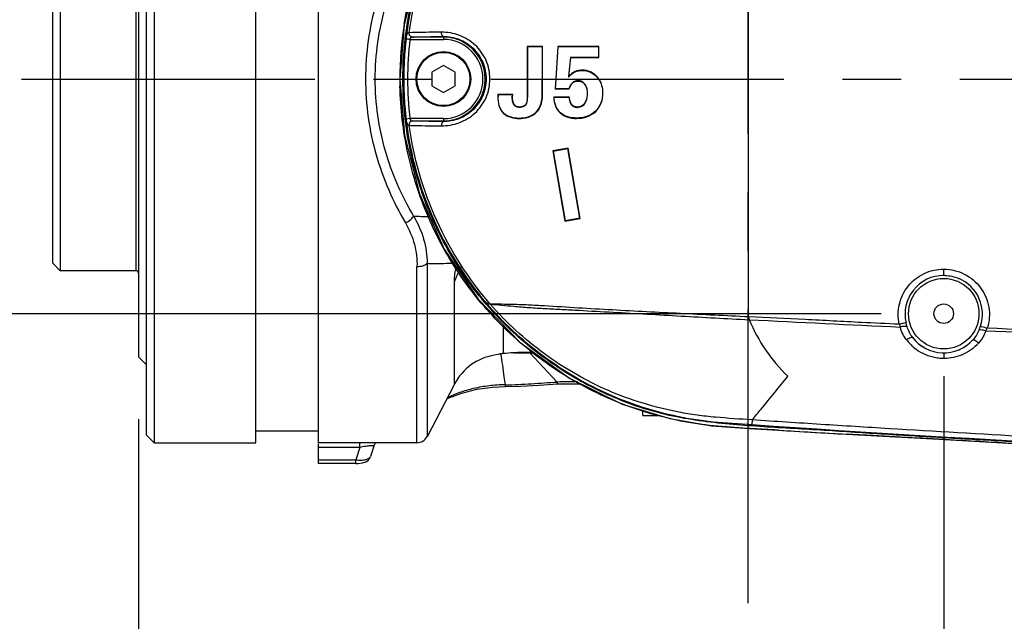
# Model space of a CAD drawing. Header units: millimetres. Extents: x 7426 to 8300, y 123 to 421.
# Tile 55 of 197: x 7979.07 to 7985.37, y 273.68 to 277.53. Entities that reach past the tile are written whole.
import ezdxf

# ---------------------------------------------------------------- set-up
doc = ezdxf.new("R2010")
doc.units = ezdxf.units.MM
doc.linetypes.add('CENTER', pattern=[0.6, 0.375, -0.075, 0.075, -0.075])
for name, color, linetype in [('中心线', 7, 'CENTER'), ('外形图', 7, 'Continuous'), ('尺寸标注', 7, 'Continuous')]:
    doc.layers.add(name, color=color, linetype=linetype)
doc.styles.add('微软雅黑', font='msyh.ttc')
doc.dimstyles.new('尺寸标注_1_20比例', dxfattribs={"dimtxt": 1.5, "dimasz": 1.25, "dimexe": 0.5, "dimexo": 0.4, "dimgap": 0.5, "dimtad": 1, "dimdec": 1, "dimlfac": 20, "dimdsep": 46, "dimtxsty": '微软雅黑', "dimcen": 0.09, "dimadec": 0, "dimazin": 0, "dimtp": 0.01, "dimtm": 0.01, "dimtfac": 1, "dimtdec": 1, "dimtofl": 0, "dimtmove": 0, "dimatfit": 3, "dimfxl": 1, "dimtolj": 1, "dimarcsym": 0})

# ---------------------------------------------------------------- blocks, each defined once
blk = doc.blocks.new('*D1242')
at = {"layer": 'Defpoints', "color": 0}
for p in [(7984.9823, 278.647), (7976.8652, 275.647), (7984.9823, 275.647)]:
    blk.add_point(p, dxfattribs=at)
at = {"layer": '尺寸标注', "color": 0, "lineweight": -2}
for p, q in [((7976.8652, 279.897), (7976.8652, 281.147)), ((7984.5823, 278.647), (7976.3652, 278.647)), ((7984.5823, 275.647), (7976.3652, 275.647)), ((7976.8652, 274.397), (7976.8652, 273.147))]:
    blk.add_line(p, q, dxfattribs=at)
at = {"layer": '尺寸标注', "color": 0}
for points in [[(7976.6569, 279.897), (7977.0736, 279.897), (7976.8652, 278.647)], [(7977.0736, 274.397), (7976.6569, 274.397), (7976.8652, 275.647)]]:
    blk.add_solid(points, dxfattribs=at)
at = {"layer": '尺寸标注', "color": 0, "insert": (7975.5901, 277.1596), "char_height": 1.5, "attachment_point": 5, "rotation": 90, "style": '微软雅黑'}
blk.add_mtext('\\A1;60', dxfattribs=at)
blk = doc.blocks.new('*D1259')
at = {"layer": 'Defpoints', "color": 0}
for p in [(7979.8323, 275.372), (8015.7323, 226.1134), (8015.7323, 218.4145)]:
    blk.add_point(p, dxfattribs=at)
at = {"layer": '尺寸标注', "color": 0, "lineweight": -2}
for p, q in [((7979.8323, 274.972), (7979.8323, 217.9145)), ((8015.7323, 225.7134), (8015.7323, 217.9145)), ((7981.0823, 218.4145), (8014.4823, 218.4145))]:
    blk.add_line(p, q, dxfattribs=at)
at = {"layer": '尺寸标注', "color": 0}
for points in [[(7981.0823, 218.6229), (7981.0823, 218.2062), (7979.8323, 218.4145)], [(8014.4823, 218.2062), (8014.4823, 218.6229), (8015.7323, 218.4145)]]:
    blk.add_solid(points, dxfattribs=at)
at = {"layer": '尺寸标注', "color": 0, "insert": (7999.2411, 219.6931), "char_height": 1.5, "attachment_point": 5, "style": '微软雅黑'}
blk.add_mtext('\\A1;718', dxfattribs=at)
blk = doc.blocks.new('*D1261')
at = {"layer": 'Defpoints', "color": 0}
for p in [(7984.9823, 275.647), (7979.8323, 275.372), (7979.8323, 270.5113)]:
    blk.add_point(p, dxfattribs=at)
at = {"layer": '尺寸标注', "color": 0, "lineweight": -2}
for p, q in [((7984.9823, 275.247), (7984.9823, 270.0113)), ((7979.8323, 274.972), (7979.8323, 270.0113)), ((7983.7323, 270.5113), (7981.0823, 270.5113))]:
    blk.add_line(p, q, dxfattribs=at)
at = {"layer": '尺寸标注', "color": 0}
for points in [[(7981.0823, 270.7197), (7981.0823, 270.303), (7979.8323, 270.5113)], [(7983.7323, 270.303), (7983.7323, 270.7197), (7984.9823, 270.5113)]]:
    blk.add_solid(points, dxfattribs=at)
at = {"layer": '尺寸标注', "color": 0, "insert": (7982.4073, 271.7904), "char_height": 1.5, "attachment_point": 5, "style": '微软雅黑'}
blk.add_mtext('\\A1;103', dxfattribs=at)

msp = doc.modelspace()

# ---------------------------------------------------------------- linework, layer by layer
at = {"layer": '中心线', "linetype": 'CENTER', "ltscale": 5}
for p, q in [((7983.7323, 273.7977), (7983.7323, 281.0363)), ((7979.0848, 277.147), (8020.2048, 277.147))]:
    msp.add_line(p, q, dxfattribs=at)
at = {"layer": '外形图', "color": 7, "linetype": 'Continuous'}
for p, q in [((7979.9323, 279.472), (7979.9323, 274.822)), ((7980.5823, 274.822), (7980.5823, 279.472)), ((7980.9823, 279.472), (7980.9823, 274.822)), ((7979.8823, 279.422), (7979.8823, 274.872)), ((7979.8323, 278.922), (7979.8323, 275.372)), ((7979.3323, 278.372), (7979.3323, 275.922)), ((7979.8173, 275.922), (7979.8173, 278.372)), ((7979.2823, 278.322), (7979.2823, 275.972)), ((7983.7344, 275.6265), (7983.7344, 277.9122)), ((7981.5682, 277.4001), (7981.7823, 277.4001)), ((7981.7823, 277.4151), (7981.5845, 277.4151)), ((7981.7823, 277.4188), (7981.7823, 277.4001)), ((7982.3189, 277.355), (7982.3189, 277.0288)), ((7982.4167, 277.355), (7982.3189, 277.355)), ((7982.3211, 277.3528), (7982.3211, 277.147)), ((7982.4145, 277.3528), (7982.3211, 277.3528)), ((7982.4145, 277.3528), (7982.4167, 277.355)), ((7982.4145, 277.3528), (7982.4145, 277.147)), ((7982.4168, 277.147), (7982.4167, 277.355)), ((7982.5148, 277.355), (7982.5011, 277.147)), ((7982.5033, 277.147), (7982.5168, 277.3528)), ((7982.7768, 277.355), (7982.5148, 277.355)), ((7982.7746, 277.3528), (7982.5168, 277.3528)), ((7982.7746, 277.3528), (7982.7768, 277.355)), ((7982.7746, 277.3528), (7982.7746, 277.2876)), ((7982.7768, 277.2854), (7982.7768, 277.355)), ((7982.5955, 277.2876), (7982.5825, 277.1592)), ((7982.5853, 277.1654), (7982.5975, 277.2854)), ((7982.5955, 277.2876), (7982.5975, 277.2854)), ((7982.5955, 277.2876), (7982.7746, 277.2876)), ((7982.5975, 277.2854), (7982.7768, 277.2854)), ((7982.7746, 277.2876), (7982.7768, 277.2854)), ((7981.7823, 277.233), (7981.7078, 277.19)), ((7981.8568, 277.19), (7981.7823, 277.233)), ((7981.5038, 277.147), (7981.5038, 277.147)), ((7981.7078, 277.19), (7981.7078, 277.104)), ((7981.8568, 277.104), (7981.8568, 277.19)), ((7982.3211, 277.147), (7982.3211, 277.0288)), ((7982.4145, 277.0545), (7982.4145, 277.147)), ((7982.4167, 277.0545), (7982.4168, 277.147)), ((7982.5011, 277.147), (7982.4969, 277.0832)), ((7982.4993, 277.0855), (7982.5033, 277.147)), ((7982.625, 277.1923), (7982.6241, 277.1943)), ((7981.7078, 277.104), (7981.7823, 277.061)), ((7981.7823, 277.061), (7981.8568, 277.104)), ((7982.4993, 277.0855), (7982.4969, 277.0833)), ((7982.4969, 277.0833), (7982.5866, 277.0833)), ((7982.4993, 277.0855), (7982.5851, 277.0855)), ((7982.5866, 277.0833), (7982.5851, 277.0855)), ((7982.6076, 277.1234), (7982.6091, 277.1218)), ((7982.6439, 277.1363), (7982.6439, 277.1341)), ((7982.6874, 277.1143), (7982.6857, 277.1129)), ((7982.1325, 277.046), (7982.1303, 277.0482)), ((7982.2259, 277.0482), (7982.1303, 277.0482)), ((7982.1303, 277.0482), (7982.1303, 277.0341)), ((7982.1325, 277.0341), (7982.1303, 277.0341)), ((7982.1325, 277.046), (7982.1325, 277.0341)), ((7982.2236, 277.046), (7982.1325, 277.046)), ((7982.2231, 277.0323), (7982.2236, 277.046)), ((7982.2231, 277.0323), (7982.2252, 277.0322)), ((7982.2236, 277.046), (7982.2259, 277.0482)), ((7982.2252, 277.0322), (7982.2259, 277.0482)), ((7982.4145, 277.0545), (7982.4167, 277.0545)), ((7982.5875, 277.0307), (7982.4885, 277.0307)), ((7982.5856, 277.0285), (7982.4907, 277.0285)), ((7982.7044, 277.0576), (7982.7022, 277.0576)), ((7982.8003, 277.0576), (7982.8025, 277.0576)), ((7982.2675, 276.9658), (7982.2675, 276.968)), ((7982.3086, 276.9807), (7982.3069, 276.9822)), ((7982.6018, 276.9816), (7982.6035, 276.983)), ((7982.6414, 276.9658), (7982.6414, 276.968)), ((7982.6873, 276.9906), (7982.6855, 276.9919)), ((7981.5682, 276.894), (7981.5435, 276.8911)), ((7981.7823, 276.894), (7981.5682, 276.894)), ((7981.7823, 276.894), (7981.7823, 276.8753)), ((7982.1684, 276.9292), (7982.167, 276.9276)), ((7982.265, 276.8975), (7982.265, 276.8953)), ((7982.3764, 276.9356), (7982.3779, 276.9341)), ((7982.5307, 276.9317), (7982.5292, 276.9301)), ((7982.6342, 276.8975), (7982.6342, 276.8953)), ((7982.7546, 276.9413), (7982.7561, 276.9398)), ((7981.5845, 276.879), (7981.7823, 276.879)), ((7982.58, 276.705), (7982.4814, 276.6881)), ((7982.484, 276.6863), (7982.5782, 276.7025)), ((7982.5782, 276.7025), (7982.58, 276.705)), ((7982.6547, 276.2568), (7982.5782, 276.7025)), ((7982.6572, 276.255), (7982.58, 276.705)), ((7982.4814, 276.6881), (7982.5587, 276.2381)), ((7982.484, 276.6863), (7982.4814, 276.6881)), ((7982.484, 276.6863), (7982.5604, 276.2406)), ((7982.5587, 276.2381), (7982.6572, 276.255)), ((7982.5604, 276.2406), (7982.5587, 276.2381)), ((7982.6547, 276.2568), (7982.5604, 276.2406)), ((7979.2823, 275.972), (7979.3323, 275.922)), ((7981.6134, 274.822), (7981.6134, 275.9488)), ((7981.6776, 275.9689), (7981.6776, 274.8609)), ((7979.8173, 275.922), (7979.3323, 275.922)), ((7984.9823, 275.8915), (7984.9823, 275.9316)), ((7981.8532, 275.1975), (7981.8532, 275.8358)), ((7982.1635, 275.5758), (7982.1635, 275.3919)), ((7982.2325, 275.397), (7982.3637, 275.397)), ((7982.3323, 275.397), (7982.3323, 275.3998)), ((7982.5104, 275.2099), (7982.3343, 275.397)), ((7979.8323, 275.372), (7979.8823, 275.322)), ((7981.8532, 275.1975), (7981.6776, 274.8609)), ((7982.5122, 275.1978), (7982.6635, 275.1979)), ((7983.0573, 274.997), (7983.0573, 275.0291)), ((7983.0573, 274.997), (7983.1613, 274.997)), ((7983.7577, 274.9676), (7983.7554, 274.9356)), ((7980.9823, 274.897), (7980.5823, 274.897)), ((7983.9252, 274.9026), (7983.9248, 274.9027)), ((7984.3305, 274.8784), (7984.3587, 274.8768)), ((7984.3578, 274.8768), (7984.3583, 274.8768)), ((7984.3587, 274.8768), (7984.4771, 274.8707)), ((7979.9323, 274.822), (7979.8823, 274.872)), ((7979.9323, 274.822), (7980.5823, 274.822)), ((7981.6134, 274.822), (7980.9823, 274.822)), ((7980.9823, 274.8146), (7980.9823, 274.6885)), ((7981.2471, 274.7923), (7981.2471, 274.822)), ((7984.5305, 274.8678), (7984.5302, 274.8679)), ((7984.991, 274.8423), (7984.9072, 274.847)), ((7981.2471, 274.7923), (7980.9823, 274.7923)), ((7981.2471, 274.7923), (7981.2215, 274.7128)), ((7981.3383, 274.8006), (7981.317, 274.7345)), ((7980.9823, 274.7128), (7981.2215, 274.7128)), ((7981.2215, 274.6885), (7980.9823, 274.6885)), ((7981.2215, 274.6885), (7981.2215, 274.7128))]:
    msp.add_line(p, q, dxfattribs=at)
for points in [[(7983.9254, 279.3915), (7983.7349, 279.3805), (7983.4878, 279.3621), (7983.2039, 279.312), (7982.8763, 279.2046), (7982.5393, 279.0293), (7982.2382, 278.8005), (7981.9803, 278.5242), (7981.7727, 278.2083), (7981.6218, 277.8624), (7981.5311, 277.4942), (7981.5038, 277.147)], [(7981.5038, 277.147), (7981.5329, 276.7885), (7981.6284, 276.4123), (7981.7869, 276.0599), (7982.0043, 275.7398), (7982.274, 275.4619), (7982.5877, 275.2349), (7982.9255, 275.0697), (7983.2297, 274.976), (7983.4992, 274.9308), (7983.7376, 274.9134), (7983.9253, 274.9026)], [(7982.1791, 275.181), (7982.2747, 275.1831), (7982.3949, 275.19), (7982.5122, 275.1978)], [(7981.8027, 275.1008), (7981.8176, 275.1084), (7981.9, 275.1392), (7981.9969, 275.1635), (7982.0979, 275.1774), (7982.1791, 275.181)], [(7983.9253, 274.9026), (7984.0609, 274.8941), (7984.1591, 274.8882), (7984.3305, 274.8784)], [(7981.3383, 274.8006), (7981.344, 274.8144), (7981.3492, 274.822)], [(7984.4771, 274.8707), (7984.9886, 274.8425), (7985.4694, 274.8149), (7985.9363, 274.787), (7986.382, 274.7596), (7986.7824, 274.734)], [(7981.2215, 274.6885), (7981.238, 274.6891), (7981.2655, 274.693), (7981.2865, 274.7003), (7981.3026, 274.7116), (7981.3148, 274.7287), (7981.317, 274.7346)]]:
    msp.add_lwpolyline(points, dxfattribs=at)
for centre, radius in [((7981.7823, 277.147), 0.175), ((7981.7823, 277.147), 0.17), ((7984.9823, 275.647), 0.2254), ((7984.9823, 275.647), 0.0625)]:
    msp.add_circle(centre, radius, dxfattribs=at)
for centre, radius, start, end in [((7983.7324, 277.1469), 2.2045, 141.16908, 179.99681), ((7983.7322, 277.1462), 2.2284, 170.93527, 179.97862), ((7983.7246, 277.1466), 2.1961, 173.29686, 179.98753), ((7983.7246, 277.1466), 2.1713, 173.29574, 179.98743), ((7981.7823, 277.147), 0.268, 269.9999, 89.99995), ((7981.7823, 277.147), 0.253, 270.00007, 90.00003), ((7983.7013, 277.1469), 2.1975, 179.99647, 181.18103), ((7983.7324, 277.1472), 2.2045, 180.0032, 218.83088), ((7983.7205, 277.1473), 2.1921, 180.00693, 186.71129), ((7983.7205, 277.1473), 2.1672, 180.00703, 186.71133), ((7983.0303, 276.9574), 0.4912, 154.946, 155.73627), ((7982.6604, 277.0671), 0.139, 35.10628, 42.16324), ((7982.6604, 277.0671), 0.1412, 34.48518, 42.16117), ((7981.7189, 278.1527), 1.8854, 266.13166, 269.22854), ((7979.8173, 275.907), 0.015, 0, 90), ((7984.982, 275.6442), 0.2473, 89.94707, 193.21322), ((7984.9823, 275.647), 0.2444, 88.32061, 90), ((7984.9827, 275.6443), 0.247, 341.72205, 67.33618), ((7985.0408, 275.8832), 1.3313, 191.11668, 191.89736), ((7984.7523, 276.0343), 1.1, 202.76036, 225.7209), ((7993.5656, 468.6777), 193.319, 267.086038, 267.37277), ((7984.8805, 275.6777), 0.3546, 337.81152, 341.76978), ((7984.9823, 275.647), 0.2504, 217.48108, 318.04397), ((7984.9822, 275.6453), 0.2494, 217.17772, 318.34233), ((7982.1635, 275.0356), 0.35, 99.24102, 152.44719), ((7982.1933, 275.0861), 0.3072, 96.71043, 106.26441), ((7982.1919, 275.0963), 0.297, 95.49375, 96.66937), ((7982.3336, 273.6243), 1.7758, 93.28825, 95.49805), ((7982.3322, 273.6521), 1.7479, 89.99788, 93.29433), ((7982.3323, 273.6531), 1.7469, 89.09832, 90.00232), ((7987.9519, 338.7254), 63.9497, 266.38952, 266.77822), ((7982.387, 235.3769), 39.5491, 86.89362, 87.14366), ((7981.6134, 274.8944), 0.0723, 270, 332.44719), ((7973.083, 62.9292), 212.2475, 86.301058, 86.783792)]:
    msp.add_arc(centre, radius, start, end, dxfattribs=at)
for points, knots in [([(7992.6488, 274.5952), (7992.1302, 274.6028), (7991.3522, 274.6163), (7990.3149, 274.6397), (7989.5371, 274.6601), (7988.7593, 274.6837), (7987.9817, 274.7108), (7987.2042, 274.7416), (7986.5564, 274.7707), (7986.0383, 274.796), (7985.6497, 274.8161), (7985.2613, 274.8374), (7984.8728, 274.8594), (7984.4845, 274.8833), (7984.0963, 274.9094), (7983.7725, 274.9262), (7983.5139, 274.9491), (7983.3209, 274.9754), (7983.1306, 275.0176), (7982.9456, 275.0792), (7982.7668, 275.1571), (7982.5952, 275.2499), (7982.4325, 275.3572), (7982.2292, 275.519), (7982.0031, 275.7539), (7981.7854, 276.0788), (7981.6284, 276.437), (7981.5365, 276.8171), (7981.5125, 277.2075), (7981.5577, 277.5959), (7981.67, 277.9705), (7981.8465, 278.3196), (7982.0814, 278.6322), (7982.32, 278.8545), (7982.5318, 279.0049), (7982.7002, 279.1032), (7982.8765, 279.1866), (7983.0591, 279.2548), (7983.2473, 279.3059), (7983.4397, 279.3369), (7983.6336, 279.3548), (7983.8278, 279.3687), (7984.0219, 279.3814), (7984.2807, 279.3975), (7984.6043, 279.4183), (7984.9926, 279.4415), (7985.3811, 279.4634), (7985.7696, 279.4844), (7986.1581, 279.5041), (7986.6763, 279.529), (7987.3241, 279.5575), (7988.1016, 279.5877), (7988.8793, 279.6142), (7989.657, 279.6373), (7990.4349, 279.6573), (7991.4721, 279.6801), (7992.2501, 279.6932), (7992.7688, 279.7006)], [0, 0, 0, 0, 0.062493, 0.093739, 0.124986, 0.156232, 0.187479, 0.218725, 0.249972, 0.265595, 0.281218, 0.296842, 0.312465, 0.328089, 0.343712, 0.359332, 0.367153, 0.374973, 0.382782, 0.390602, 0.398429, 0.406249, 0.414066, 0.421885, 0.43751, 0.453133, 0.468756, 0.48438, 0.500003, 0.515627, 0.53125, 0.546874, 0.562497, 0.578122, 0.58594, 0.593756, 0.601578, 0.609406, 0.617222, 0.625028, 0.63285, 0.64067, 0.648479, 0.656288, 0.671912, 0.687535, 0.703158, 0.718782, 0.734405, 0.750028, 0.781275, 0.812521, 0.843768, 0.875014, 0.906261, 0.937507, 1, 1, 1, 1]), ([(7981.5317, 277.4973), (7981.5522, 277.6264), (7981.6161, 277.8817), (7981.7777, 278.2413), (7981.9999, 278.5671), (7982.2757, 278.8489), (7982.5434, 279.0398), (7982.7748, 279.1625), (7982.9559, 279.2389), (7983.143, 279.2991), (7983.3026, 279.3357), (7983.432, 279.3561), (7983.562, 279.3701), (7983.6599, 279.3758), (7983.725, 279.3798)], [0, 0, 0, 0, 0.124976, 0.24996, 0.374945, 0.499926, 0.6249, 0.687443, 0.749976, 0.812511, 0.87504, 0.90631, 0.937585, 1, 1, 1, 1]), ([(7981.5638, 277.4431), (7981.5922, 277.6523), (7981.7116, 278.0645), (7981.9435, 278.4247), (7982.0804, 278.5855)], [0, 0, 0, 0, 0.49994, 1, 1, 1, 1]), ([(7981.5406, 278.067), (7981.4598, 277.9314), (7981.3631, 277.7086), (7981.2961, 277.3934), (7981.2846, 277.2294), (7981.2845, 277.1471)], [0, 0, 0, 0, 0.490795, 0.744061, 1, 1, 1, 1]), ([(7981.3467, 277.147), (7981.3465, 277.3025), (7981.3905, 277.6099), (7981.5146, 277.8935), (7981.5917, 278.0225)], [0, 0, 0, 0, 0.50854, 1, 1, 1, 1]), ([(7981.5435, 277.4029), (7981.5442, 277.4089), (7981.5456, 277.4194), (7981.5491, 277.4326), (7981.5548, 277.4421), (7981.5612, 277.4435), (7981.5638, 277.4431)], [0, 0, 0, 0, 0.365844, 0.645652, 0.839262, 1, 1, 1, 1]), ([(7981.5682, 277.4001), (7981.5652, 277.4004), (7981.5598, 277.4012), (7981.552, 277.4018), (7981.5475, 277.4023), (7981.5439, 277.4037), (7981.5435, 277.4029)], [0, 0, 0, 0, 0.360327, 0.673204, 0.896277, 1, 1, 1, 1]), ([(7981.5845, 277.4151), (7981.5785, 277.4151), (7981.5656, 277.4225), (7981.563, 277.4364), (7981.5638, 277.4431)], [0, 0, 0, 0, 0.472878, 1, 1, 1, 1]), ([(7981.7704, 277.4461), (7981.7489, 277.446), (7981.68, 277.4456), (7981.6111, 277.4446), (7981.5638, 277.4431)], [0, 0, 0, 0, 0.311896, 1, 1, 1, 1]), ([(7981.5845, 277.4151), (7981.581, 277.415), (7981.5725, 277.4124), (7981.5693, 277.4043), (7981.5682, 277.4001)], [0, 0, 0, 0, 0.451325, 1, 1, 1, 1]), ([(7981.5845, 277.4151), (7981.597, 277.4155), (7981.6629, 277.4174), (7981.7288, 277.4183), (7981.7823, 277.4188)], [0, 0, 0, 0, 0.189361, 1, 1, 1, 1]), ([(7981.7823, 277.4188), (7981.7783, 277.419), (7981.7731, 277.4264), (7981.7707, 277.4361), (7981.7703, 277.4427), (7981.7704, 277.4461)], [0, 0, 0, 0, 0.383457, 0.675965, 1, 1, 1, 1]), ([(7982.0797, 277.147), (7982.0797, 277.1875), (7982.0628, 277.2694), (7981.9903, 277.3703), (7981.8865, 277.4325), (7981.8081, 277.4467), (7981.7704, 277.4461)], [0, 0, 0, 0, 0.255176, 0.510055, 0.762155, 1, 1, 1, 1]), ([(7981.7823, 277.4188), (7981.8157, 277.4192), (7981.8857, 277.4066), (7981.9771, 277.3484), (7982.0403, 277.2569), (7982.0552, 277.1835), (7982.0553, 277.1471)], [0, 0, 0, 0, 0.235804, 0.488118, 0.743824, 1, 1, 1, 1]), ([(7982.7651, 277.1619), (7982.7534, 277.1748), (7982.7246, 277.1969), (7982.689, 277.2033), (7982.6715, 277.2033)], [0, 0, 0, 0, 0.499969, 1, 1, 1, 1]), ([(7981.2845, 277.1471), (7981.2846, 277.0648), (7981.2961, 276.9007), (7981.3631, 276.5855), (7981.4597, 276.3627), (7981.5406, 276.2271)], [0, 0, 0, 0, 0.255941, 0.509207, 1, 1, 1, 1]), ([(7981.5917, 276.2716), (7981.5146, 276.4006), (7981.3905, 276.6842), (7981.3465, 276.9915), (7981.3467, 277.147)], [0, 0, 0, 0, 0.49146, 1, 1, 1, 1]), ([(7981.7704, 276.848), (7981.8081, 276.8475), (7981.8865, 276.8615), (7981.9727, 276.9132), (7982.0263, 276.9741), (7982.0669, 277.0448), (7982.0797, 277.1066), (7982.0797, 277.147)], [0, 0, 0, 0, 0.237521, 0.489257, 0.617095, 0.745163, 1, 1, 1, 1]), ([(7982.0553, 277.1471), (7982.0553, 277.1108), (7982.0404, 277.0373), (7981.9771, 276.9457), (7981.8858, 276.8875), (7981.8157, 276.8749), (7981.7823, 276.8753)], [0, 0, 0, 0, 0.256179, 0.511885, 0.764204, 1, 1, 1, 1]), ([(7982.6715, 277.2011), (7982.6887, 277.2011), (7982.7237, 277.1949), (7982.752, 277.1732), (7982.7635, 277.1604)], [0, 0, 0, 0, 0.500028, 1, 1, 1, 1]), ([(7982.7741, 277.147), (7982.7832, 277.1342), (7982.7967, 277.105), (7982.8003, 277.0733), (7982.8003, 277.0576)], [0, 0, 0, 0, 0.49966, 1, 1, 1, 1]), ([(7982.8025, 277.0576), (7982.8025, 277.0733), (7982.799, 277.1049), (7982.7857, 277.1341), (7982.7768, 277.147)], [0, 0, 0, 0, 0.500369, 1, 1, 1, 1]), ([(7983.7263, 274.9142), (7983.6547, 274.9186), (7983.5472, 274.9248), (7983.4046, 274.9417), (7983.263, 274.9663), (7983.0886, 275.0101), (7982.8851, 275.0821), (7982.6896, 275.1736), (7982.4422, 275.3201), (7982.1611, 275.5471), (7981.8828, 275.8791), (7981.6734, 276.2585), (7981.5412, 276.671), (7981.5072, 276.9581), (7981.5043, 277.1016)], [0, 0, 0, 0, 0.062434, 0.093713, 0.124986, 0.187524, 0.250064, 0.312607, 0.375159, 0.500122, 0.625093, 0.750067, 0.875027, 1, 1, 1, 1]), ([(7982.6076, 277.1234), (7982.6057, 277.1202), (7982.6003, 277.115), (7982.5941, 277.1057), (7982.5895, 277.0957), (7982.5864, 277.0889), (7982.5851, 277.0855)], [0, 0, 0, 0, 0.249888, 0.499379, 0.75023, 1, 1, 1, 1]), ([(7982.6439, 277.1363), (7982.6373, 277.1363), (7982.6241, 277.1348), (7982.6122, 277.128), (7982.6076, 277.1234)], [0, 0, 0, 0, 0.501101, 1, 1, 1, 1]), ([(7982.609, 277.1218), (7982.6135, 277.1262), (7982.6249, 277.1327), (7982.6376, 277.1341), (7982.6439, 277.1341)], [0, 0, 0, 0, 0.498933, 1, 1, 1, 1]), ([(7982.6874, 277.1143), (7982.6823, 277.1209), (7982.6694, 277.1325), (7982.6523, 277.1363), (7982.6439, 277.1363)], [0, 0, 0, 0, 0.500309, 1, 1, 1, 1]), ([(7982.6439, 277.1341), (7982.6519, 277.1341), (7982.6684, 277.1305), (7982.6808, 277.1193), (7982.6857, 277.1129)], [0, 0, 0, 0, 0.499701, 1, 1, 1, 1]), ([(7982.6857, 277.1129), (7982.6917, 277.1052), (7982.7002, 277.087), (7982.7022, 277.0674), (7982.7022, 277.0576)], [0, 0, 0, 0, 0.499356, 1, 1, 1, 1]), ([(7982.7044, 277.0576), (7982.7044, 277.0725), (7982.701, 277.0932), (7982.6906, 277.1104), (7982.6874, 277.1143)], [0, 0, 0, 0, 0.748675, 1, 1, 1, 1]), ([(7982.1303, 277.0341), (7982.1303, 277.0148), (7982.1334, 276.9762), (7982.1526, 276.9401), (7982.167, 276.9276)], [0, 0, 0, 0, 0.502562, 1, 1, 1, 1]), ([(7982.1684, 276.9292), (7982.1613, 276.9355), (7982.1492, 276.9506), (7982.135, 276.9862), (7982.1325, 277.0151), (7982.1325, 277.0341)], [0, 0, 0, 0, 0.24975, 0.499966, 1, 1, 1, 1]), ([(7982.2675, 276.9658), (7982.26, 276.9658), (7982.2443, 276.969), (7982.2287, 276.9872), (7982.2232, 277.0095), (7982.2228, 277.0247), (7982.2231, 277.0323)], [0, 0, 0, 0, 0.249191, 0.497859, 0.748617, 1, 1, 1, 1]), ([(7982.2675, 276.968), (7982.2603, 276.968), (7982.2452, 276.971), (7982.2305, 276.9888), (7982.2253, 277.0103), (7982.225, 277.0249), (7982.2252, 277.0322)], [0, 0, 0, 0, 0.248938, 0.497424, 0.748353, 1, 1, 1, 1]), ([(7982.3189, 277.0288), (7982.3189, 277.0206), (7982.318, 277.0044), (7982.3122, 276.9883), (7982.3069, 276.9822)], [0, 0, 0, 0, 0.501334, 1, 1, 1, 1]), ([(7982.3086, 276.9807), (7982.3113, 276.984), (7982.3197, 276.9988), (7982.3211, 277.0162), (7982.3211, 277.0288)], [0, 0, 0, 0, 0.25101, 1, 1, 1, 1]), ([(7982.3764, 276.9356), (7982.3913, 276.9506), (7982.411, 276.9906), (7982.4145, 277.0332), (7982.4145, 277.0545)], [0, 0, 0, 0, 0.498112, 1, 1, 1, 1]), ([(7982.3779, 276.9341), (7982.393, 276.9492), (7982.4132, 276.9898), (7982.4167, 277.0329), (7982.4167, 277.0545)], [0, 0, 0, 0, 0.498502, 1, 1, 1, 1]), ([(7982.4885, 277.0306), (7982.489, 277.0119), (7982.4945, 276.9745), (7982.5157, 276.9423), (7982.5292, 276.9301)], [0, 0, 0, 0, 0.50715, 1, 1, 1, 1]), ([(7982.5307, 276.9317), (7982.5177, 276.9434), (7982.4971, 276.9744), (7982.4914, 277.0104), (7982.4907, 277.0285)], [0, 0, 0, 0, 0.491845, 1, 1, 1, 1]), ([(7982.5856, 277.0285), (7982.5871, 277.0161), (7982.5905, 276.9993), (7982.5991, 276.9849), (7982.6018, 276.9816)], [0, 0, 0, 0, 0.749319, 1, 1, 1, 1]), ([(7982.6035, 276.983), (7982.5982, 276.9896), (7982.5913, 277.0057), (7982.5885, 277.0223), (7982.5875, 277.0307)], [0, 0, 0, 0, 0.49924, 1, 1, 1, 1]), ([(7982.7022, 277.0576), (7982.7022, 277.0405), (7982.6995, 277.0169), (7982.6887, 276.9966), (7982.6855, 276.9919)], [0, 0, 0, 0, 0.748964, 1, 1, 1, 1]), ([(7982.6873, 276.9906), (7982.6906, 276.9954), (7982.7016, 277.0162), (7982.7044, 277.0402), (7982.7044, 277.0576)], [0, 0, 0, 0, 0.251013, 1, 1, 1, 1]), ([(7982.8003, 277.0576), (7982.8003, 277.0363), (7982.7942, 276.9931), (7982.7698, 276.9561), (7982.7546, 276.9413)], [0, 0, 0, 0, 0.500561, 1, 1, 1, 1]), ([(7982.7561, 276.9398), (7982.7716, 276.9548), (7982.7963, 276.9922), (7982.8025, 277.036), (7982.8025, 277.0576)], [0, 0, 0, 0, 0.499454, 1, 1, 1, 1]), ([(7982.3069, 276.9822), (7982.3023, 276.9767), (7982.2891, 276.9692), (7982.2747, 276.968), (7982.2675, 276.968)], [0, 0, 0, 0, 0.498096, 1, 1, 1, 1]), ([(7982.3086, 276.9807), (7982.3038, 276.9751), (7982.2901, 276.9671), (7982.275, 276.9658), (7982.2675, 276.9658)], [0, 0, 0, 0, 0.498175, 1, 1, 1, 1]), ([(7982.6018, 276.9816), (7982.6064, 276.976), (7982.6192, 276.9674), (7982.6341, 276.9658), (7982.6414, 276.9658)], [0, 0, 0, 0, 0.498463, 1, 1, 1, 1]), ([(7982.6414, 276.968), (7982.6344, 276.968), (7982.6202, 276.9694), (7982.6079, 276.9776), (7982.6035, 276.983)], [0, 0, 0, 0, 0.50158, 1, 1, 1, 1]), ([(7982.6855, 276.9919), (7982.6805, 276.9848), (7982.6678, 276.972), (7982.65, 276.968), (7982.6414, 276.968)], [0, 0, 0, 0, 0.50048, 1, 1, 1, 1]), ([(7982.6873, 276.9906), (7982.6821, 276.9832), (7982.6688, 276.97), (7982.6504, 276.9658), (7982.6414, 276.9658)], [0, 0, 0, 0, 0.500411, 1, 1, 1, 1]), ([(7981.5435, 276.8912), (7981.5442, 276.8853), (7981.5456, 276.8747), (7981.549, 276.8615), (7981.5549, 276.852), (7981.5611, 276.8509), (7981.5638, 276.851)], [0, 0, 0, 0, 0.366253, 0.646625, 0.839228, 1, 1, 1, 1]), ([(7981.5682, 276.894), (7981.5693, 276.8898), (7981.5725, 276.8817), (7981.581, 276.8791), (7981.5845, 276.879)], [0, 0, 0, 0, 0.548564, 1, 1, 1, 1]), ([(7982.167, 276.9276), (7982.18, 276.916), (7982.2122, 276.899), (7982.2475, 276.8953), (7982.265, 276.8953)], [0, 0, 0, 0, 0.499185, 1, 1, 1, 1]), ([(7982.1684, 276.9292), (7982.1813, 276.9178), (7982.2129, 276.9011), (7982.2478, 276.8975), (7982.265, 276.8975)], [0, 0, 0, 0, 0.499205, 1, 1, 1, 1]), ([(7982.265, 276.8975), (7982.2851, 276.8975), (7982.3255, 276.9013), (7982.3623, 276.9214), (7982.3764, 276.9356)], [0, 0, 0, 0, 0.501562, 1, 1, 1, 1]), ([(7982.265, 276.8953), (7982.2854, 276.8953), (7982.3263, 276.8992), (7982.3637, 276.9197), (7982.3779, 276.9341)], [0, 0, 0, 0, 0.501295, 1, 1, 1, 1]), ([(7982.5292, 276.9301), (7982.5431, 276.9175), (7982.5775, 276.8992), (7982.6154, 276.8953), (7982.6342, 276.8953)], [0, 0, 0, 0, 0.499122, 1, 1, 1, 1]), ([(7982.6342, 276.8975), (7982.6157, 276.8975), (7982.5783, 276.9013), (7982.5444, 276.9193), (7982.5307, 276.9317)], [0, 0, 0, 0, 0.500956, 1, 1, 1, 1]), ([(7982.7546, 276.9413), (7982.739, 276.9262), (7982.7001, 276.9029), (7982.656, 276.8975), (7982.6342, 276.8975)], [0, 0, 0, 0, 0.499261, 1, 1, 1, 1]), ([(7982.6342, 276.8953), (7982.6563, 276.8953), (7982.701, 276.9008), (7982.7403, 276.9244), (7982.7561, 276.9398)], [0, 0, 0, 0, 0.500742, 1, 1, 1, 1]), ([(7981.5845, 276.879), (7981.5784, 276.879), (7981.5652, 276.8718), (7981.563, 276.8576), (7981.5638, 276.851)], [0, 0, 0, 0, 0.478666, 1, 1, 1, 1]), ([(7982.0804, 275.7086), (7981.9435, 275.8694), (7981.7116, 276.2295), (7981.5922, 276.6418), (7981.5638, 276.851)], [0, 0, 0, 0, 0.500058, 1, 1, 1, 1]), ([(7981.5638, 276.851), (7981.5768, 276.8506), (7981.6457, 276.8487), (7981.7146, 276.8482), (7981.7704, 276.848)], [0, 0, 0, 0, 0.189863, 1, 1, 1, 1]), ([(7981.7823, 276.8753), (7981.7617, 276.8755), (7981.6957, 276.8762), (7981.6298, 276.8774), (7981.5845, 276.879)], [0, 0, 0, 0, 0.31275, 1, 1, 1, 1]), ([(7981.7823, 276.8753), (7981.7783, 276.8751), (7981.7731, 276.8677), (7981.7707, 276.858), (7981.7703, 276.8514), (7981.7704, 276.848)], [0, 0, 0, 0, 0.383484, 0.67598, 1, 1, 1, 1]), ([(7981.5406, 276.2271), (7981.5523, 276.2331), (7981.5682, 276.2435), (7981.5845, 276.2596), (7981.5901, 276.2677), (7981.5917, 276.2716)], [0, 0, 0, 0, 0.575487, 0.817981, 1, 1, 1, 1]), ([(7981.5917, 276.2716), (7981.6188, 276.2248), (7981.662, 276.127), (7981.6783, 276.0206), (7981.6776, 275.9689)], [0, 0, 0, 0, 0.511301, 1, 1, 1, 1]), ([(7981.5406, 276.2271), (7981.5645, 276.1837), (7981.6021, 276.0936), (7981.6152, 275.996), (7981.6134, 275.9488)], [0, 0, 0, 0, 0.511619, 1, 1, 1, 1]), ([(7981.6134, 275.9488), (7981.626, 275.9485), (7981.649, 275.951), (7981.6705, 275.9615), (7981.6776, 275.9689)], [0, 0, 0, 0, 0.552146, 1, 1, 1, 1]), ([(7981.6776, 275.9689), (7981.6919, 275.9684), (7981.7484, 275.9672), (7981.805, 275.9686), (7981.8471, 275.9712)], [0, 0, 0, 0, 0.253046, 1, 1, 1, 1]), ([(7981.856, 275.9124), (7981.8529, 275.8982), (7981.8496, 275.8727), (7981.8507, 275.8467), (7981.8532, 275.8358)], [0, 0, 0, 0, 0.565548, 1, 1, 1, 1]), ([(7981.8532, 275.8358), (7981.8531, 275.8425), (7981.8559, 275.8567), (7981.8631, 275.8772), (7981.8728, 275.8977), (7981.88, 275.9109), (7981.8836, 275.9176)], [0, 0, 0, 0, 0.22818, 0.48548, 0.743051, 1, 1, 1, 1]), ([(7984.6973, 275.5796), (7984.6924, 275.6006), (7984.6876, 275.644), (7984.6989, 275.7299), (7984.7474, 275.8301), (7984.8355, 275.8982), (7984.9172, 275.9272), (7984.9607, 275.9318), (7984.9823, 275.9316)], [0, 0, 0, 0, 0.125261, 0.25055, 0.499725, 0.749102, 0.874552, 1, 1, 1, 1]), ([(7984.9823, 275.9316), (7985.005, 275.9318), (7985.0506, 275.9267), (7985.136, 275.8949), (7985.2261, 275.82), (7985.2715, 275.7118), (7985.2765, 275.6209), (7985.2676, 275.5759), (7985.2605, 275.5544)], [0, 0, 0, 0, 0.125483, 0.250984, 0.500266, 0.74936, 0.874698, 1, 1, 1, 1]), ([(7983.7554, 274.9356), (7983.6726, 274.9417), (7983.5482, 274.948), (7983.3834, 274.9689), (7983.2204, 275), (7983.0201, 275.0558), (7982.7889, 275.1495), (7982.5698, 275.2686), (7982.2977, 275.459), (7982.1189, 275.6358), (7982.0151, 275.7649)], [0, 0, 0, 0, 0.125073, 0.187614, 0.250155, 0.375197, 0.500239, 0.625279, 0.750321, 1, 1, 1, 1]), ([(7982.0804, 275.7086), (7982.0786, 275.7078), (7982.0737, 275.7072), (7982.0663, 275.7108), (7982.0584, 275.717), (7982.0468, 275.7282), (7982.0322, 275.7443), (7982.0208, 275.7579), (7982.0151, 275.7649)], [0, 0, 0, 0, 0.067698, 0.154714, 0.270106, 0.404885, 0.695556, 1, 1, 1, 1]), ([(7983.7344, 275.6265), (7983.5892, 275.6336), (7983.3714, 275.6442), (7983.081, 275.6589), (7982.8632, 275.6705), (7982.646, 275.6828), (7982.4666, 275.6944), (7982.3273, 275.7023), (7982.2109, 275.7063), (7982.1295, 275.7076), (7982.0804, 275.7086)], [0, 0, 0, 0, 0.263368, 0.395037, 0.526722, 0.658376, 0.789109, 0.852421, 0.911113, 1, 1, 1, 1]), ([(7983.7577, 274.9676), (7983.6792, 274.9734), (7983.5613, 274.9804), (7983.4048, 274.9973), (7983.2493, 275.0227), (7983.0579, 275.0702), (7982.762, 275.1787), (7982.4183, 275.3764), (7982.1841, 275.5905), (7982.0804, 275.7086)], [0, 0, 0, 0, 0.125087, 0.187602, 0.250155, 0.375292, 0.500377, 0.75017, 1, 1, 1, 1]), ([(7982.0804, 275.7086), (7982.1309, 275.7037), (7982.2138, 275.6958), (7982.3316, 275.6862), (7982.4348, 275.6798), (7982.5416, 275.6743), (7982.6862, 275.6666), (7982.94, 275.6528), (7983.3027, 275.6322), (7983.5929, 275.6158), (7983.738, 275.6087)], [0, 0, 0, 0, 0.091654, 0.150438, 0.213496, 0.278301, 0.343723, 0.474957, 0.737472, 1, 1, 1, 1]), ([(7984.6973, 275.5796), (7984.617, 275.583), (7984.4164, 275.5917), (7984.0956, 275.6106), (7983.8548, 275.6215), (7983.7344, 275.6265)], [0, 0, 0, 0, 0.250001, 0.625001, 1, 1, 1, 1]), ([(7984.7413, 275.5877), (7984.7353, 275.5871), (7984.7206, 275.5844), (7984.7059, 275.5815), (7984.6973, 275.5796)], [0, 0, 0, 0, 0.406675, 1, 1, 1, 1]), ([(7984.7478, 275.5639), (7984.7422, 275.566), (7984.7271, 275.5661), (7984.7127, 275.5641), (7984.7043, 275.5621)], [0, 0, 0, 0, 0.407204, 1, 1, 1, 1]), ([(7985.2173, 275.5668), (7985.2197, 275.5662), (7985.2342, 275.5623), (7985.2486, 275.5581), (7985.2605, 275.5544)], [0, 0, 0, 0, 0.166697, 1, 1, 1, 1]), ([(7985.2088, 275.5438), (7985.2145, 275.5455), (7985.2297, 275.5441), (7985.2438, 275.5408), (7985.2522, 275.5382)], [0, 0, 0, 0, 0.403205, 1, 1, 1, 1]), ([(7985.2521, 275.5381), (7986.6142, 275.4803), (7988.6584, 275.4149), (7991.3847, 275.3703), (7992.7481, 275.362), (7993.4298, 275.3619)], [0, 0, 0, 0, 0.499997, 0.749998, 1, 1, 1, 1]), ([(7993.4297, 275.3742), (7992.7488, 275.3737), (7991.3868, 275.3825), (7989.3441, 275.4168), (7987.3019, 275.4733), (7985.9409, 275.5255), (7985.2605, 275.5544)], [0, 0, 0, 0, 0.25, 0.500001, 0.75, 1, 1, 1, 1]), ([(7984.7835, 275.4947), (7984.7824, 275.496), (7984.7767, 275.4961), (7984.7636, 275.4915), (7984.7524, 275.4849), (7984.7445, 275.4794)], [0, 0, 0, 0, 0.125312, 0.329673, 1, 1, 1, 1]), ([(7984.7445, 275.4794), (7984.7592, 275.4623), (7984.7898, 275.4284), (7984.8483, 275.3913), (7984.9029, 275.3723), (7984.9481, 275.3633), (7984.9714, 275.3617), (7984.983, 275.3625)], [0, 0, 0, 0, 0.246761, 0.495768, 0.747114, 0.873555, 1, 1, 1, 1]), ([(7984.983, 275.3625), (7985.0041, 275.3628), (7985.0464, 275.3668), (7985.1068, 275.3863), (7985.1613, 275.4178), (7985.1922, 275.446), (7985.2063, 275.4611)], [0, 0, 0, 0, 0.252728, 0.503954, 0.753004, 1, 1, 1, 1]), ([(7985.1685, 275.4796), (7985.1698, 275.4809), (7985.1754, 275.4805), (7985.1881, 275.4748), (7985.1987, 275.4672), (7985.2063, 275.4611)], [0, 0, 0, 0, 0.124312, 0.328684, 1, 1, 1, 1]), ([(7982.1792, 275.1924), (7982.1767, 275.2096), (7982.1674, 275.2756), (7982.158, 275.3415), (7982.1504, 275.3901)], [0, 0, 0, 0, 0.260994, 1, 1, 1, 1]), ([(7984.9823, 275.396), (7984.9825, 275.3958), (7984.9823, 275.3947), (7984.9826, 275.3928), (7984.9826, 275.3898), (7984.9828, 275.3842), (7984.9829, 275.375), (7984.983, 275.3671), (7984.983, 275.3625)], [0, 0, 0, 0, 0.024736, 0.08615, 0.178236, 0.293185, 0.589697, 1, 1, 1, 1]), ([(7982.1791, 275.1924), (7982.1443, 275.1922), (7982.0758, 275.1878), (7981.977, 275.1709), (7981.8867, 275.1449), (7981.8309, 275.1219), (7981.8053, 275.1092)], [0, 0, 0, 0, 0.270822, 0.532325, 0.777831, 1, 1, 1, 1]), ([(7982.1791, 275.1924), (7982.2344, 275.1931), (7982.345, 275.1985), (7982.4552, 275.2072), (7982.5104, 275.2099)], [0, 0, 0, 0, 0.499978, 1, 1, 1, 1]), ([(7982.1791, 275.181), (7982.1791, 275.181), (7982.1791, 275.1814), (7982.1792, 275.1818), (7982.1792, 275.1828), (7982.1792, 275.1847), (7982.1792, 275.188), (7982.1792, 275.1908), (7982.1791, 275.1924)], [0, 0, 0, 0, 0.016904, 0.065238, 0.145091, 0.256224, 0.570376, 1, 1, 1, 1]), ([(7982.5122, 275.1978), (7982.5123, 275.1978), (7982.5123, 275.1982), (7982.5123, 275.1991), (7982.512, 275.2014), (7982.5113, 275.2051), (7982.5108, 275.2081), (7982.5104, 275.2099)], [0, 0, 0, 0, 0.017993, 0.065743, 0.255212, 0.568603, 1, 1, 1, 1]), ([(7983.7577, 274.9676), (7983.7763, 274.9905), (7983.8519, 275.0836), (7983.9274, 275.1767), (7983.9844, 275.2467)], [0, 0, 0, 0, 0.246786, 1, 1, 1, 1]), ([(7992.6489, 274.5997), (7992.2781, 274.605), (7991.5364, 274.6176), (7990.0533, 274.6488), (7987.4583, 274.7247), (7985.2354, 274.8343), (7983.7554, 274.9356)], [0, 0, 0, 0, 0.125001, 0.250004, 0.500008, 1, 1, 1, 1]), ([(7987.2662, 274.7772), (7987.1199, 274.7831), (7986.9005, 274.7929), (7986.6079, 274.8055), (7986.3886, 274.8163), (7986.1692, 274.8266), (7985.8768, 274.8416), (7985.3651, 274.8683), (7984.7804, 274.9024), (7984.196, 274.939), (7983.9038, 274.9582), (7983.7577, 274.9676)], [0, 0, 0, 0, 0.125, 0.1875, 0.25, 0.3125, 0.375, 0.5, 0.75, 0.875, 1, 1, 1, 1]), ([(7983.9248, 274.9027), (7983.9087, 274.9035), (7983.8425, 274.907), (7983.7763, 274.9111), (7983.7263, 274.9142)], [0, 0, 0, 0, 0.243532, 1, 1, 1, 1]), ([(7984.9072, 274.847), (7984.8756, 274.8488), (7984.75, 274.8558), (7984.6243, 274.8627), (7984.5302, 274.8679)], [0, 0, 0, 0, 0.251038, 1, 1, 1, 1]), ([(7981.3383, 274.8006), (7981.3384, 274.801), (7981.3358, 274.802), (7981.3323, 274.802), (7981.3244, 274.8024), (7981.3137, 274.8019), (7981.2997, 274.8007), (7981.2771, 274.7979), (7981.2593, 274.7948), (7981.2471, 274.7923)], [0, 0, 0, 0, 0.015031, 0.059686, 0.139904, 0.258085, 0.413017, 0.596554, 1, 1, 1, 1]), ([(7981.2215, 274.7128), (7981.2329, 274.7115), (7981.2543, 274.7104), (7981.2799, 274.7129), (7981.2969, 274.7178), (7981.3085, 274.7231), (7981.3154, 274.7296), (7981.317, 274.7345)], [0, 0, 0, 0, 0.334298, 0.625752, 0.746798, 0.848698, 1, 1, 1, 1])]:
    msp.add_open_spline(points, degree=3, knots=knots, dxfattribs=at)
for points in [[(7982.6715, 277.2033), (7982.6554, 277.2033), (7982.6387, 277.201), (7982.6241, 277.1943)], [(7982.5825, 277.1592), (7982.5947, 277.1724), (7982.6087, 277.1848), (7982.625, 277.1923)], [(7982.6241, 277.1943), (7982.6095, 277.1876), (7982.5966, 277.1769), (7982.5853, 277.1654)], [(7982.625, 277.1923), (7982.6394, 277.1989), (7982.6557, 277.2011), (7982.6715, 277.2011)], [(7982.5866, 277.0834), (7982.592, 277.0972), (7982.5988, 277.111), (7982.609, 277.1218)], [(7982.4885, 277.0306), (7982.4892, 277.0299), (7982.49, 277.0292), (7982.4907, 277.0285)], [(7982.5856, 277.0285), (7982.5862, 277.0292), (7982.5868, 277.03), (7982.5875, 277.0307)], [(7981.864, 275.9464), (7981.8612, 275.9351), (7981.8585, 275.9238), (7981.856, 275.9124)], [(7981.8952, 275.9398), (7981.8963, 275.9424), (7981.8975, 275.9451), (7981.8986, 275.9477)], [(7984.9894, 275.8914), (7985.0196, 275.8905), (7985.0501, 275.8839), (7985.0779, 275.8723)], [(7984.6973, 275.5796), (7984.6996, 275.5737), (7984.7018, 275.5679), (7984.7043, 275.5621)], [(7984.7478, 275.5639), (7984.7454, 275.5717), (7984.7432, 275.5797), (7984.7413, 275.5877)], [(7984.7445, 275.4794), (7984.7258, 275.5037), (7984.7115, 275.5323), (7984.7043, 275.5621)], [(7984.7835, 275.4947), (7984.7678, 275.5153), (7984.7554, 275.539), (7984.7478, 275.5639)], [(7985.2088, 275.5438), (7985.1993, 275.5204), (7985.1854, 275.4984), (7985.1685, 275.4796)], [(7985.2522, 275.5382), (7985.2424, 275.5099), (7985.2263, 275.4833), (7985.2063, 275.4611)], [(7985.2521, 275.5381), (7985.255, 275.5435), (7985.2578, 275.5489), (7985.2605, 275.5543)], [(7982.6409, 275.2115), (7982.5974, 275.2129), (7982.5539, 275.2119), (7982.5104, 275.2099)]]:
    msp.add_open_spline(points, degree=3, dxfattribs=at)

# ---------------------------------------------------------------- dimensions: what is measured, and where the dimension line sits
at = {"layer": '尺寸标注'}
dim = msp.add_linear_dim(base=(7976.8652, 275.647), p1=(7984.9823, 278.647), p2=(7984.9823, 275.647), angle=90, dimstyle='尺寸标注_1_20比例', dxfattribs=at)
dim.commit()
dim.dimension.update_dxf_attribs({"geometry": '*D1242', "text_midpoint": (7976.8652, 277.1596), "dimtype": 160})
dim = msp.add_linear_dim(base=(7979.8323, 270.5113), p1=(7984.9823, 275.647), p2=(7979.8323, 275.372), dimstyle='尺寸标注_1_20比例', dxfattribs=at)
dim.commit()
dim.dimension.update_dxf_attribs({"geometry": '*D1261', "text_midpoint": (7982.4073, 271.7904)})
dim = msp.add_linear_dim(base=(8015.7323, 218.4145), p1=(7979.8323, 275.372), p2=(8015.7323, 226.1134), dimstyle='尺寸标注_1_20比例', dxfattribs=at)
dim.commit()
dim.dimension.update_dxf_attribs({"geometry": '*D1259', "text_midpoint": (7999.2411, 218.4145), "dimtype": 160})

doc.saveas('drawing.dxf')
